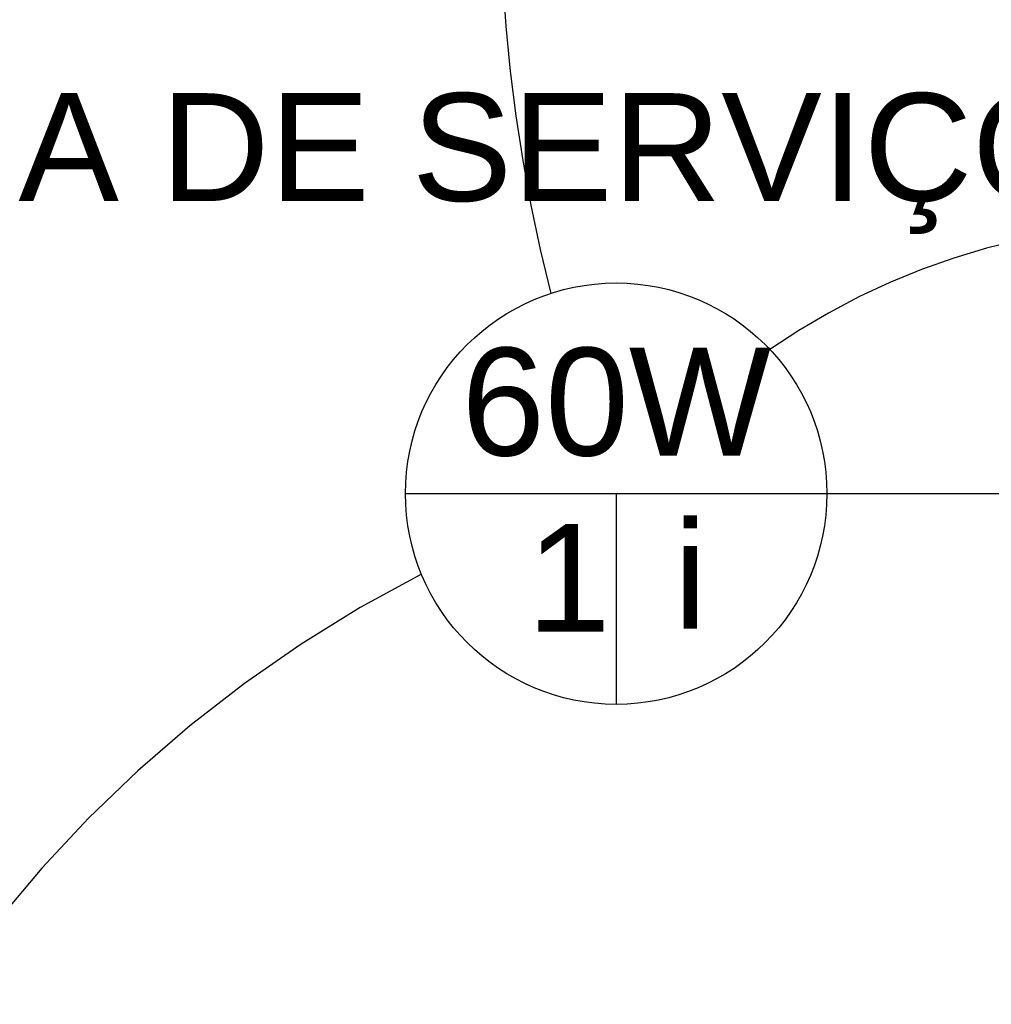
# Model space of a CAD drawing. Extents: x -98 to 248, y -55 to 13.
# Tile 8 of 117: x -8.051 to -7.15, y -32.185 to -31.271. Entities that reach past the tile are written whole.
import ezdxf
from ezdxf.enums import TextEntityAlignment as Align

# ---------------------------------------------------------------- set-up
doc = ezdxf.new("R2010")
doc.units = 0
doc.header["$LTSCALE"] = 0.01
doc.linetypes.add('ELETRODUTO_TETO', pattern=[1000, 1000, 0])
for name, color, linetype in [('ALVENARIA', 253, 'Continuous'), ('ELETRODUTO', 5, 'Continuous'), ('INDICACAO_CIRCUITO', 7, 'Continuous'), ('INDICACAO_INTERRUPTOR', 7, 'Continuous'), ('INDICACAO_POTENCIA', 7, 'Continuous'), ('LUMINÁRIAS', 4, 'Continuous')]:
    doc.layers.add(name, color=color, linetype=linetype)
doc.styles.add('Arial', font='arial.ttf', dxfattribs={"height": 0.1})

# ---------------------------------------------------------------- blocks, each defined once
blk = doc.blocks.new('BASE 1')
at = {"layer": 'ALVENARIA', "insert": (5.99823, -8.16843), "char_height": 0.1, "width": 1.5873412, "attachment_point": 1, "style": 'Arial'}
blk.add_mtext('ÁREA DE SERVIÇO', dxfattribs=at)
blk = doc.blocks.new('*U125', base_point=(-21887.32392, -13708.03752))
for p, q in [((-21887.51942, -13708.03752), (-21887.12842, -13708.03752)), ((-21887.32392, -13708.03752), (-21887.32392, -13708.23302))]:
    blk.add_line(p, q)
at = {"linetype": 'Continuous'}
blk.add_circle((-21887.32392, -13708.03752), 0.1955, dxfattribs=at)
blk = doc.blocks.new('*U156', base_point=(-21888.21413, -13707.24))
at = {"linetype": 'ByBlock'}
blk.add_arc((-21887.8439, -13708.68772), 1.495, 78.62882, 104.345, dxfattribs=at)
blk = doc.blocks.new('*U157', base_point=(-21888.4, -13707.4955))
at = {"linetype": 'ByBlock'}
blk.add_lwpolyline([(-21888.4, -13707.4955), (-21888.4, -13709.6645)], dxfattribs=at)
blk = doc.blocks.new('*U179', base_point=(-21888.26653, -13707.44261))
at = {"linetype": 'ByBlock'}
blk.add_arc((-21888.81103, -13707.81958), 0.66251, 350.64844, 34.696, dxfattribs=at)

msp = doc.modelspace()

# ---------------------------------------------------------------- linework, layer by layer
at = {"layer": 'ELETRODUTO', "linetype": 'ELETRODUTO_TETO'}
msp.add_arc((-7.12875, -32.85969), 1.20664, 117.11892, 165.70525, dxfattribs=at)

# ---------------------------------------------------------------- block references
msp.add_blockref('BASE 1', (-14.33802, -23.17098))
at = {"layer": 'ELETRODUTO', "linetype": 'ELETRODUTO_TETO', "rotation": 90}
for name, p in [('*U156', (-7.55812, -31.52511)), ('*U179', (-7.35552, -31.57751)), ('*U157', (-7.30262, -31.71098))]:
    msp.add_blockref(name, p, dxfattribs=at)
at = {"layer": 'LUMINÁRIAS'}
msp.add_blockref('*U125', (-7.49812, -31.71098), dxfattribs=at)

# ---------------------------------------------------------------- texts
at = {"layer": 'INDICACAO_CIRCUITO', "style": 'Arial'}
msp.add_text('1', height=0.1, dxfattribs=at).set_placement((-7.58102, -31.83911))
at = {"layer": 'INDICACAO_INTERRUPTOR', "style": 'Arial'}
msp.add_text('i', height=0.1, dxfattribs=at).set_placement((-7.44473, -31.83628))
at = {"layer": 'INDICACAO_POTENCIA', "linetype": 'Continuous', "style": 'Arial'}
msp.add_text('60W', height=0.1, dxfattribs=at).set_placement((-7.49812, -31.62559), align=Align.MIDDLE)

doc.saveas('drawing.dxf')
